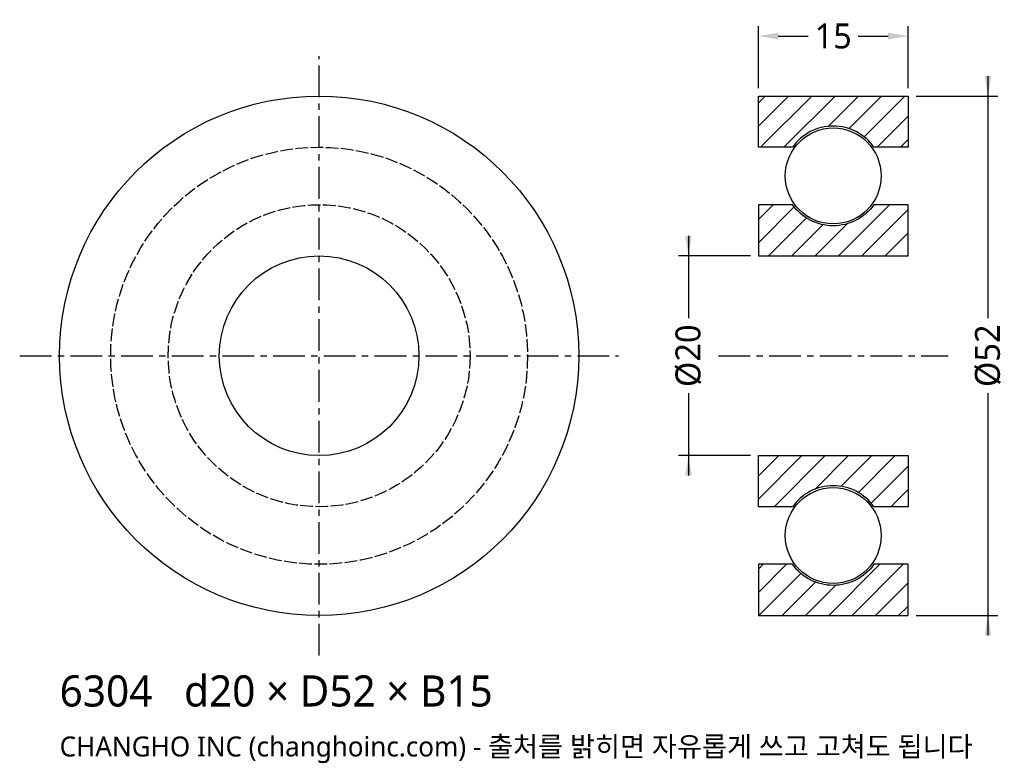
# Model space of a CAD drawing. Header units: millimetres. Extents: x -30 to 68.6, y -40.8 to 33.6.
import ezdxf

# ---------------------------------------------------------------- set-up
doc = ezdxf.new("R2010")
doc.units = ezdxf.units.MM
doc.linetypes.add('CENTER', pattern=[5.08, 3.175, -0.635, 0.635, -0.635])
doc.linetypes.add('DASHED', pattern=[1.524, 1.27, -0.254])
for name, color, linetype in [('문자', 7, 'CONTINUOUS'), ('숨은선', 3, 'DASHED'), ('외형선', 7, 'CONTINUOUS'), ('중심선', 1, 'CENTER'), ('치수', 4, 'CONTINUOUS'), ('해칭', 8, 'CONTINUOUS')]:
    doc.layers.add(name, color=color, linetype=linetype)
doc.styles.add('CH_KOR', font='malgun.ttf')
doc.dimstyles.new('CH_DIM', dxfattribs={"dimtxt": 2.5, "dimasz": 2, "dimexe": 1, "dimexo": 0.8, "dimgap": 0.8, "dimtad": 1, "dimdec": 0, "dimtxsty": 'CH_KOR', "dimcen": 2.5, "dimclrd": 4, "dimclre": 4, "dimclrt": 4, "dimazin": 3, "dimtfac": 1, "dimtmove": 0, "dimatfit": 3})

# ---------------------------------------------------------------- blocks, each defined once
blk = doc.blocks.new('_CLOSEDFILLED')
at = {"color": 0, "linetype": 'BYBLOCK'}
blk.add_solid([(-1, 0.164), (0, 0), (-1, -0.164)], dxfattribs=at)
blk = doc.blocks.new('*D1')
at = {"color": 4}
for p, q in [((67, 28), (67, 3.75)), ((59.8, 26), (68, 26)), ((67, -3.75), (67, -28)), ((59.8, -26), (68, -26))]:
    blk.add_line(p, q, dxfattribs=at)
at = {"layer": 'Defpoints'}
for p in [(59, 26), (67, 26), (59, -26)]:
    blk.add_point(p, dxfattribs=at)
at = {"layer": '치수', "color": 4, "xscale": 2, "yscale": 2}
for p, rotation in [((67, 26), 270), ((67, -26), 90)]:
    blk.add_blockref('_CLOSEDFILLED', p, dxfattribs=dict(at, rotation=rotation))
at = {"layer": '치수', "color": 4, "insert": (67, 0), "char_height": 2.5, "attachment_point": 5, "rotation": 90, "style": 'CH_KOR'}
blk.add_mtext('Ø52', dxfattribs=at)
blk = doc.blocks.new('*D2')
at = {"color": 4}
for p, q in [((37, 12), (37, 3.75)), ((43.2, 10), (36, 10)), ((37, -3.75), (37, -12)), ((43.2, -10), (36, -10))]:
    blk.add_line(p, q, dxfattribs=at)
at = {"layer": 'Defpoints'}
for p in [(37, 10), (44, 10), (44, -10)]:
    blk.add_point(p, dxfattribs=at)
at = {"layer": '치수', "color": 4, "xscale": 2, "yscale": 2}
for p, rotation in [((37, 10), 270), ((37, -10), 90)]:
    blk.add_blockref('_CLOSEDFILLED', p, dxfattribs=dict(at, rotation=rotation))
at = {"layer": '치수', "color": 4, "insert": (37, 0), "char_height": 2.5, "attachment_point": 5, "rotation": 90, "style": 'CH_KOR'}
blk.add_mtext('Ø20', dxfattribs=at)
blk = doc.blocks.new('*D3')
at = {"color": 4}
for p, q in [((44, 26.8), (44, 33)), ((59, 26.8), (59, 33)), ((46, 32), (49, 32)), ((54, 32), (57, 32))]:
    blk.add_line(p, q, dxfattribs=at)
at = {"layer": 'Defpoints'}
for p in [(44, 32), (44, 26), (59, 26)]:
    blk.add_point(p, dxfattribs=at)
at = {"layer": '치수', "color": 4, "xscale": 2, "yscale": 2, "rotation": 180}
blk.add_blockref('_CLOSEDFILLED', (44, 32), dxfattribs=at)
at = {"layer": '치수', "color": 4, "xscale": 2, "yscale": 2}
blk.add_blockref('_CLOSEDFILLED', (59, 32), dxfattribs=at)
at = {"layer": '치수', "color": 4, "insert": (51.5, 32), "char_height": 2.5, "attachment_point": 5, "style": 'CH_KOR'}
blk.add_mtext('15', dxfattribs=at)

msp = doc.modelspace()

# ---------------------------------------------------------------- hatches: boundary and pattern name
at = {"layer": '해칭'}
h = msp.add_hatch(dxfattribs=at)
h.set_pattern_fill('ANSI31', scale=0.52)
h.paths.add_polyline_path([(44, 26), (59, 26), (59, 20.88), (55.577, 20.88, 0.51797), (47.423, 20.88), (44, 20.88)])
h = msp.add_hatch(dxfattribs=at)
h.set_pattern_fill('ANSI31', scale=0.52)
h.paths.add_polyline_path([(44, 10), (59, 10), (59, 15.12), (55.577, 15.12, -0.51797), (47.423, 15.12), (44, 15.12)])
h = msp.add_hatch(dxfattribs=at)
h.set_pattern_fill('ANSI31', scale=0.52)
h.paths.add_polyline_path([(44, -10), (59, -10), (59, -15.12), (55.577, -15.12, 0.51797), (47.423, -15.12), (44, -15.12)])
h = msp.add_hatch(dxfattribs=at)
h.set_pattern_fill('ANSI31', scale=0.52)
h.paths.add_polyline_path([(44, -26), (59, -26), (59, -20.88), (55.577, -20.88, -0.51797), (47.423, -20.88), (44, -20.88)])

# ---------------------------------------------------------------- linework, layer by layer
at = {"layer": '숨은선'}
for radius in [20.88, 15.12]:
    msp.add_circle((0, 0), radius, dxfattribs=at)
at = {"layer": '외형선'}
for points in [[(44, 26), (59, 26), (59, 20.88), (55.577, 20.88, 0.51797), (47.423, 20.88), (44, 20.88)], [(44, 10), (59, 10), (59, 15.12), (55.577, 15.12, -0.51797), (47.423, 15.12), (44, 15.12)], [(44, -10), (59, -10), (59, -15.12), (55.577, -15.12, 0.51797), (47.423, -15.12), (44, -15.12)], [(44, -26), (59, -26), (59, -20.88), (55.577, -20.88, -0.51797), (47.423, -20.88), (44, -20.88)]]:
    msp.add_lwpolyline(points, format="xyb", close=True, dxfattribs=at)
for centre, radius in [((0, 0), 26), ((51.5, 18), 4.8), ((0, 0), 10), ((51.5, -18), 4.8)]:
    msp.add_circle(centre, radius, dxfattribs=at)
at = {"layer": '중심선'}
for p, q in [((0, -30), (0, 30)), ((-30, 0), (30, 0)), ((40, 0), (63, 0))]:
    msp.add_line(p, q, dxfattribs=at)

# ---------------------------------------------------------------- texts
at = {"layer": '문자', "style": 'CH_KOR'}
for s, height, p in [('6304   d20 × D52 × B15', 3.12, (-26, -35.12)), ('CHANGHO INC (changhoinc.com) - 출처를 밝히면 자유롭게 쓰고 고쳐도 됩니다', 2, (-26, -40.12))]:
    msp.add_text(s, height=height, dxfattribs=at).set_placement(p)

# ---------------------------------------------------------------- dimensions: what is measured, and where the dimension line sits
at = {"layer": '치수'}
dim = msp.add_linear_dim(base=(44, 32), p1=(44, 26), p2=(59, 26), dimstyle='CH_DIM', override={"dimscale": 1}, dxfattribs=at)
dim.commit()
dim.dimension.update_dxf_attribs({"geometry": '*D3', "text_midpoint": (51.5, 32)})
for base, p1, p2, text, picture, middle in [((67, 26), (59, 26), (59, -26), 'Ø52', '*D1', (67, 0)), ((37, 10), (44, 10), (44, -10), 'Ø20', '*D2', (37, 0))]:
    dim = msp.add_linear_dim(base=base, p1=p1, p2=p2, angle=90, text=text, dimstyle='CH_DIM', override={"dimscale": 1}, dxfattribs=at)
    dim.commit()
    dim.dimension.update_dxf_attribs({"geometry": picture, "text_midpoint": middle})

doc.saveas('drawing.dxf')
